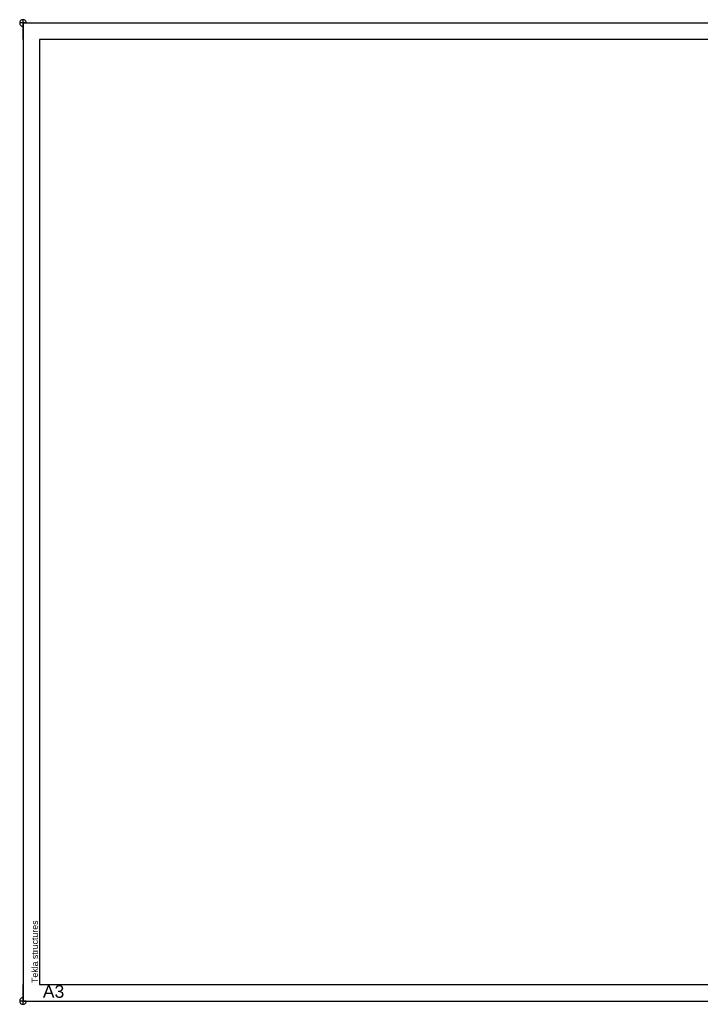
# Model space of a CAD drawing. Extents: x 68682 to 121374, y -47510 to -252.
# Tile 37 of 38: x 117154 to 119223, y -7953 to -4963. Entities that reach past the tile are written whole.
import ezdxf

# ---------------------------------------------------------------- set-up
doc = ezdxf.new("R2010")
doc.units = 0
doc.header["$LTSCALE"] = 1.125
doc.layers.add('TS_FORMATKA', color=7, linetype='Continuous')
doc.styles.add('ARIAL', font='arial.ttf')

# ---------------------------------------------------------------- blocks, each defined once
blk = doc.blocks.new('Unknown-280902148-1263')
at = {"layer": 'TS_FORMATKA', "color": 1, "style": 'ARIAL'}
blk.add_text('A3', height=38.203125, dxfattribs=at).set_placement((60, 10.00001))

msp = doc.modelspace()

# ---------------------------------------------------------------- linework, layer by layer
at = {"color": 7, "linetype": 'Continuous'}
for p, q in [((117164.41, -4963.33), (117162.45, -4963.53)), ((117166.36, -4963.53), (117164.41, -4963.33)), ((117164.41, -4963.33), (117164.41, -4983.33)), ((117154.6, -4971.38), (117154.41, -4973.33)), ((117154.41, -4973.33), (117154.6, -4975.29)), ((117174.41, -4973.33), (117154.41, -4973.33)), ((117155.17, -4969.51), (117154.6, -4971.38)), ((117154.6, -4975.29), (117155.17, -4977.16)), ((117156.09, -4967.78), (117155.17, -4969.51)), ((117155.17, -4977.16), (117156.09, -4978.89)), ((117157.33, -4966.26), (117156.09, -4967.78)), ((117156.09, -4978.89), (117157.33, -4980.41)), ((117158.85, -4965.02), (117157.33, -4966.26)), ((117157.33, -4980.41), (117158.85, -4981.65)), ((117160.58, -4964.1), (117158.85, -4965.02)), ((117158.85, -4981.65), (117160.58, -4982.57)), ((117162.45, -4963.53), (117160.58, -4964.1)), ((117160.58, -4982.57), (117162.45, -4983.14)), ((117162.45, -4983.14), (117164.41, -4983.33)), ((117168.23, -4964.1), (117166.36, -4963.53)), ((117169.96, -4965.02), (117168.23, -4964.1)), ((117171.48, -4966.26), (117169.96, -4965.02)), ((117172.72, -4967.78), (117171.48, -4966.26)), ((117173.64, -4969.51), (117172.72, -4967.78)), ((117174.21, -4971.38), (117173.64, -4969.51)), ((117174.41, -4973.33), (117174.21, -4971.38)), ((117154.6, -7941.38), (117154.41, -7943.33)), ((117154.41, -7943.33), (117154.6, -7945.29)), ((117174.41, -7943.33), (117154.41, -7943.33)), ((117155.17, -7939.51), (117154.6, -7941.38)), ((117154.6, -7945.29), (117155.17, -7947.16)), ((117156.09, -7937.78), (117155.17, -7939.51)), ((117155.17, -7947.16), (117156.09, -7948.89)), ((117157.33, -7936.26), (117156.09, -7937.78)), ((117156.09, -7948.89), (117157.33, -7950.41)), ((117158.85, -7935.02), (117157.33, -7936.26)), ((117157.33, -7950.41), (117158.85, -7951.65)), ((117160.58, -7934.1), (117158.85, -7935.02)), ((117158.85, -7951.65), (117160.58, -7952.57)), ((117162.45, -7933.53), (117160.58, -7934.1)), ((117160.58, -7952.57), (117162.45, -7953.14)), ((117164.41, -7933.33), (117162.45, -7933.53)), ((117162.45, -7953.14), (117164.41, -7953.33)), ((117164.41, -7933.33), (117164.41, -7953.33)), ((117164.41, -7953.33), (117166.36, -7953.14)), ((117166.36, -7953.14), (117168.23, -7952.57)), ((117168.23, -7952.57), (117169.96, -7951.65)), ((117169.96, -7951.65), (117171.48, -7950.41)), ((117171.48, -7950.41), (117172.72, -7948.89)), ((117172.72, -7948.89), (117173.64, -7947.16)), ((117173.64, -7947.16), (117174.21, -7945.29)), ((117174.21, -7945.29), (117174.41, -7943.33))]:
    msp.add_line(p, q, dxfattribs=at)
at = {"layer": 'TS_FORMATKA', "color": 7, "linetype": 'Continuous'}
for p, q in [((121364.74, -4973.54), (117164.74, -4973.54)), ((117164.74, -4973.54), (117164.74, -7943.54)), ((117164.74, -5023.54), (117164.74, -4973.54)), ((117214.74, -4973.54), (117164.74, -4973.54)), ((121314.74, -5023.54), (117214.74, -5023.54)), ((117214.74, -5023.54), (117214.74, -7893.54)), ((117164.74, -7943.54), (117164.74, -7893.54)), ((117214.74, -7893.54), (121314.74, -7893.54)), ((117164.74, -7943.54), (121364.74, -7943.54))]:
    msp.add_line(p, q, dxfattribs=at)

# ---------------------------------------------------------------- block references
msp.add_blockref('Unknown-280902148-1263', (117164.74, -7943.54))

# ---------------------------------------------------------------- texts
at = {"layer": 'TS_FORMATKA', "color": 174, "linetype": 'Continuous', "style": 'ARIAL'}
msp.add_text('Tekla structures', height=19.1016, rotation=90, dxfattribs=at).set_placement((117209.74, -7888.54))

doc.saveas('drawing.dxf')
